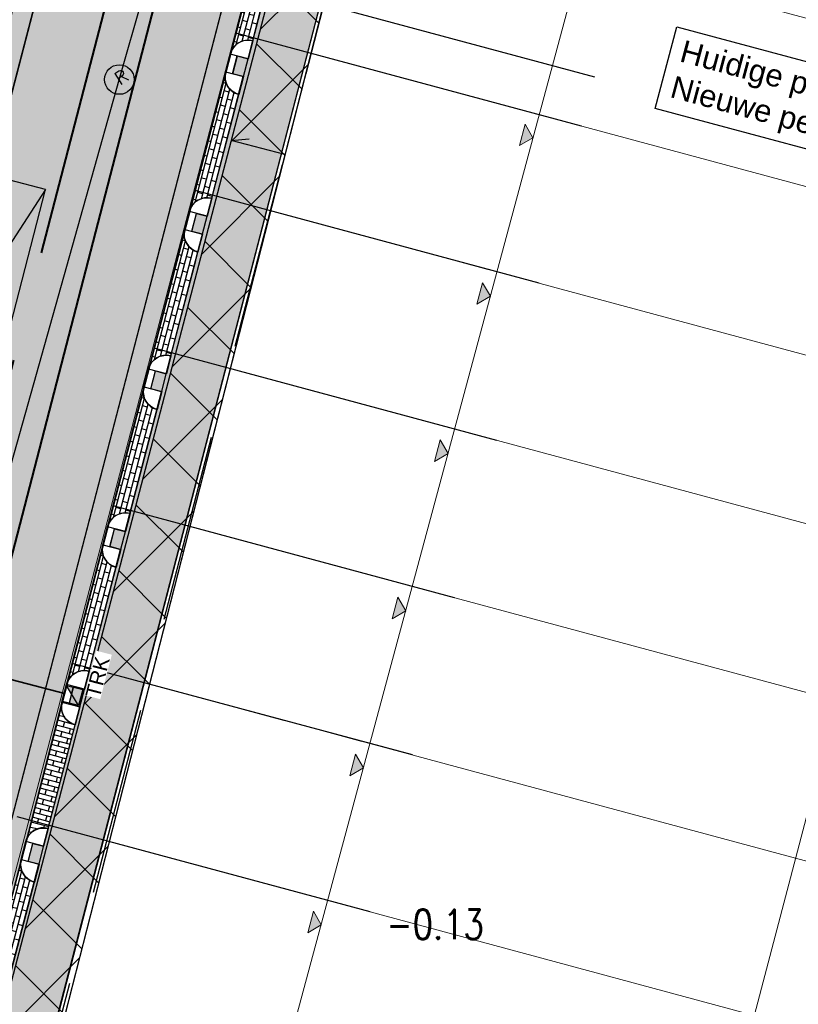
# Model space of a CAD drawing. Header units: metres. Extents: x 252743 to 254903, y 592696 to 593766.
# Tile 58 of 256: x 253761 to 253782, y 592953 to 592979. Entities that reach past the tile are written whole.
import ezdxf
from ezdxf.lldxf.tags import DXFTag

# ---------------------------------------------------------------- set-up
doc = ezdxf.new("R2010")
doc.units = ezdxf.units.M
doc.set_wipeout_variables(frame=1)
for name, pattern in [('ACAD_ISO11W100', [33, 12, -3, 12, -3, 0, -3]), ('CENTER', [50.800000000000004, 31.75, -6.35, 6.35, -6.35]), ('DASHED', [19.049999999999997, 12.7, -6.35]), ('HIDDEN', [9.524999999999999, 6.35, -3.175]), ('IMPORT-KG-KADASTRAAL-SO _2_', [0]), ('IMPORT-KG-PERCEEL-SO _2_', [0])]:
    doc.linetypes.add(name, pattern=pattern)
for name, color, linetype, lineweight in [('132034000_dwg', 8, 'Continuous', 5), ('B-BH-KG-GRENS_KADASTRAAL-G', 250, 'IMPORT-KG-KADASTRAAL-SO _2_', 18), ('B-BH-KG-GRENS_PERCEEL-G', 250, 'IMPORT-KG-PERCEEL-SO _2_', 18), ('B-BH-VH-OPENVERHARDING-G', 250, 'Continuous', 18), ('N-RI-DWA-PVC', 12, 'CENTER', 40), ('N-RI-HWA-PVC', 150, 'ACAD_ISO11W100', 40), ('N-RI-HWA-PVC125 KOLKAANSLUITING', 140, 'HIDDEN', 35), ('N-woningen', 1, 'Continuous', 0)]:
    doc.layers.add(name, color=color, linetype=linetype, lineweight=lineweight)
doc.layers.add('ALGEMEEN HULP', color=6, linetype='Continuous', plot=False)
for name, color, linetype in [('ALGEMEEN LEGENDA 200', 7, 'Continuous'), ('ALGEMEEN TEKST 200', 7, 'Continuous'), ('B-RI-DWA-BETON', 8, 'Continuous'), ('B-RI-INSPECTIEPUT', 8, 'Continuous'), ('N-IN-INVALIDE-PARKEERVAK', 3, 'Continuous'), ('N-IN-VERKEERSBORD', 3, 'Continuous'), ('N-KL-NUTSSTROOK', 10, 'Continuous'), ('N-RI-KOLK-TROTTOIRKOLK-TRK', 7, 'Continuous'), ('N-WB-ARC-BETONTEGEL 30X30', 8, 'Continuous'), ('N-WB-ARC-KLINKER DF', 24, 'Continuous'), ('N-WB-ARC-SBS-KF-ROODBRUIN-PARKEREN', 24, 'Continuous'), ('N-WB-ARC-SBS-KF-ROODBRUIN-RIJBAAN', 24, 'Continuous'), ('N-WB-BAND OPSLUITBAND 10x20', 7, 'DASHED'), ('N-WB-BAND TROTTOIRBAND 18 20', 7, 'ACAD_ISO11W100'), ('N-WB-KANTVERHARDING', 2, 'Continuous'), ('N-WE-ZZ-HOOGTELABEL-T', 7, 'Continuous')]:
    doc.layers.add(name, color=color, linetype=linetype)
doc.layers.add('B-WE-KG-GRENS_PERCEEL-G', color=7, linetype='KG-PERCEEL-SO', lineweight=18, true_color=0x00a6ff)
doc.layers.get('0').freeze()
doc.styles.add('B_STANDARD 200', font='txt.shx', dxfattribs={"height": 0.36})
doc.styles.add('N_STANDARD 200', font='arial.ttf', dxfattribs={"height": 0.4})
doc.styles.add('ROMANS', font='romans.shx', dxfattribs={"height": 3})
doc.styles.get("Standard").update_dxf_attribs({"font": 'simplex.shx'})
tags = doc.linetypes.add('KG-PERCEEL-SO', pattern='A,5.5,-2,["P",Standard,S=1.8,R=0,X=-0.5,Y=-0.9],-2,5.5,-2,[5,NLCS.SHX,S=0.75,R=0,X=0,Y=0],-2', length=19).pattern_tags.tags
tags[6] = DXFTag(74, 10)
pattern_1 = [(164.95, (0, 0), (-0.03517992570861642, -0.1308364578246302), []), (254.95, (0, 0), (0.1610502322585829, -0.1835997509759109), [0.1354836, -0.1354836])]

# ---------------------------------------------------------------- blocks, each defined once
blk = doc.blocks.new('TROTTOIRKOLK TRK2020')
h = blk.add_hatch(color=256)
h.dxf.hatch_style = 1
h.paths.add_polyline_path([(0, 0), (0.4500000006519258, 0.4499999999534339), (0.4500000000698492, -6.984919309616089e-10)])
for points in [[(6.111804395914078e-10, 0.4500000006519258), (0.4500000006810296, 0.4499999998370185), (0.4500000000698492, -6.984919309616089e-10), (0, 0)], [(0, 0), (0.4500000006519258, 0.4499999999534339), (0.4500000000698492, -6.984919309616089e-10)]]:
    blk.add_lwpolyline(points, close=True)
at = {"color": 7, "true_color": 0xffffff}
blk.add_wipeout([(0.3157935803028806, -0.08776652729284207), (1.5578082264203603, -0.08776652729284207), (1.5578082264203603, -0.524888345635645), (0.3157935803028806, -0.524888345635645)], dxfattribs=at)
at = {"style": 'N_STANDARD 200'}
blk.add_attdef('TROTTOIRKOLK', (0.3157935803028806, -0.5054737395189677), '', height=0.4, dxfattribs=at)
blk = doc.blocks.new('INSPECTIEPUT BESTAAND')
at = {"linetype": 'Continuous'}
blk.add_circle((0, 0), 0.4, dxfattribs=at)
at = {"ltscale": 0.4, "style": 'B_STANDARD 200'}
blk.add_text('R', height=0.35, rotation=34.14265146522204, dxfattribs=at).set_placement((0.02006535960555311, -0.1642387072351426))
blk = doc.blocks.new('132034000_dwg_GWW-CAD Brk tekening 12A-1381409-Plot dakaanzicht')
at = {"layer": 'B-BH-KG-GRENS_KADASTRAAL-G', "color": 253, "linetype": 'Continuous', "lineweight": 9}
for p, q in [((253772903.0690689, 592977225.0189946), (253769055, 592978261.0000001)), ((253774966.6200093, 592976669.4677454), (253773331.052471, 592977109.7968749)), ((253772183.2559848, 592972866.3984841), (253773836.4551823, 592972421.022089)), ((253772705.4957988, 592968169.5895848), (253771038.391355, 592968618.7686306)), ((253771573.1664889, 592963913.0073379), (253769898.5257382, 592964363.9238482)), ((253768326.4767244, 592960230.828088), (253764697, 592961208)), ((253770433.9523647, 592959663.4278381), (253768754.0679841, 592960115.7067633)), ((253769314.1706735, 592955421.1301086), (253767597.9708051, 592955884.288519))]:
    blk.add_line(p, q, dxfattribs=at)
at = {"layer": 'B-BH-KG-GRENS_KADASTRAAL-G', "color": 253, "linetype": 'Continuous', "lineweight": 9, "flags": 128}
for points in [[(253775185.9936347, 592985723.7874385), (253771237, 592986787.0000001), (253770147, 592982526.0000001), (253769055, 592978261.0000001), (253767968, 592974002.0000001)], [(253766877, 592969740.0000001), (253767968, 592974002.0000001), (253771759.9611685, 592972980.4352678)], [(253770615.9942375, 592968732.5778974), (253766877, 592969740.0000001), (253765787, 592965471.0000001)], [(253769470.567297, 592964479.1566387), (253765787, 592965471.0000001), (253764697, 592961208), (253763612, 592956960)], [(253767185.8033428, 592955995.5219659), (253763612, 592956960), (253761904, 592950299.0000001), (253789179, 592943085.0000001), (253790921, 592949590.0000001)]]:
    blk.add_lwpolyline(points, dxfattribs=at)
at = {"layer": 'B-BH-KG-GRENS_PERCEEL-G', "color": 253, "linetype": 'Continuous', "lineweight": 9}
for p, q in [((253773331.052471, 592977109.7968749), (253774966.6200093, 592976669.4677454)), ((253773331.052471, 592977109.7968749), (253774966.6200093, 592976669.4677454)), ((253767968, 592974002.0000001), (253771759.9611685, 592972980.4352678)), ((253773836.4551823, 592972421.022089), (253772183.2559848, 592972866.3984841)), ((253772183.2559848, 592972866.3984841), (253773836.4551823, 592972421.022089)), ((253766877, 592969740.0000001), (253770615.9942375, 592968732.5778974)), ((253772705.4957988, 592968169.5895848), (253771038.391355, 592968618.7686306)), ((253771038.391355, 592968618.7686306), (253772705.4957988, 592968169.5895848)), ((253765787, 592965471.0000001), (253769470.567297, 592964479.1566387)), ((253771573.1664889, 592963913.0073379), (253769898.5257382, 592964363.9238482)), ((253769898.5257382, 592964363.9238482), (253771573.1664889, 592963913.0073379)), ((253768754.0679841, 592960115.7067633), (253770433.9523647, 592959663.4278381)), ((253770433.9523647, 592959663.4278381), (253768754.0679841, 592960115.7067633)), ((253767185.8033428, 592955995.5219659), (253763612, 592956960)), ((253769314.1706735, 592955421.1301086), (253767597.9708051, 592955884.288519)), ((253767597.9708051, 592955884.288519), (253769314.1706735, 592955421.1301086))]:
    blk.add_line(p, q, dxfattribs=at)
at = {"layer": 'B-BH-KG-GRENS_PERCEEL-G', "color": 253, "linetype": 'Continuous', "lineweight": 9, "flags": 128}
for points in [[(253774047.7179567, 592981475.4752054), (253770147, 592982526.0000001), (253769055, 592978261.0000001), (253772903.0690689, 592977225.0189946)], [(253771759.9611685, 592972980.4352678), (253767968, 592974002.0000001), (253769055, 592978261.0000001), (253772903.0690689, 592977225.0189946)], [(253770615.9942375, 592968732.5778974), (253766877, 592969740.0000001), (253767968, 592974002.0000001)], [(253769470.567297, 592964479.1566387), (253765787, 592965471.0000001), (253766877, 592969740.0000001)], [(253768326.4767244, 592960230.828088), (253764697, 592961208), (253765787, 592965471.0000001)], [(253763612, 592956960), (253764697, 592961208), (253768326.4767244, 592960230.828088)], [(253789179, 592943085.0000001), (253761904, 592950299.0000001), (253763612, 592956960), (253767185.8033428, 592955995.5219659)]]:
    blk.add_lwpolyline(points, dxfattribs=at)
blk = doc.blocks.new('132034000_dwg_GWW-CAD Bgt tekening 12A-1381416-Plot dakaanzicht')
at = {"layer": 'B-BH-VH-OPENVERHARDING-G', "color": 253, "lineweight": 9, "flags": 128}
blk.add_lwpolyline([(253772574, 593000000), (253758495, 592946357), (253752466, 592956553), (253753016, 592956906), (253753536, 592957302), (253754023, 592957736), (253754475, 592958208), (253754889, 592958714), (253755261, 592959250), (253755591, 592959814), (253755875, 592960402), (253756302, 592961636), (253766289, 593000000)], dxfattribs=at)
blk.add_lwpolyline([(253775890, 593004985), (253774615, 593000000), (253760809, 592946005), (253760290, 592943740), (253758495, 592946357), (253772574, 593000000), (253774505, 593007358), (253774775, 593007996), (253775109, 593008604), (253775502, 593009174), (253775952, 593009702), (253776454, 593010180), (253777001, 593010606), (253777389, 593010845)], close=True, dxfattribs=at)
blk = doc.blocks.new('132034000_dwg-1357416-Plot dakaanzicht')
for name in ['132034000_dwg_GWW-CAD Brk tekening 12A-1381409-Plot dakaanzicht', '132034000_dwg_GWW-CAD Bgt tekening 12A-1381416-Plot dakaanzicht']:
    blk.add_blockref(name, (0, 0))

msp = doc.modelspace()

# ---------------------------------------------------------------- hatches: boundary and pattern name
at = {"layer": 'N-KL-NUTSSTROOK'}
h = msp.add_hatch(dxfattribs=at)
h.set_pattern_fill('ANSI37', color=256, scale=0.5)
h.set_pattern_definition([(45, (0, 0), (-1.122532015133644, 1.122532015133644), []), (135, (0, 0), (-1.122532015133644, -1.122532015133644), [])])
h.paths.add_polyline_path([(253760.746, 592945.783), (253759.1574171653, 592946.2746259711), (253774.6515842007, 593005.5265700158), (253775.9494361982, 593005.1896064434)])
at = {"layer": 'N-WB-ARC-BETONTEGEL 30X30'}
h = msp.add_hatch(dxfattribs=at)
h.set_pattern_fill('AR-B88', color=256, scale=0.002, angle=255.05, style=0)
h.set_pattern_definition([(255.05, (253773.5397279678, 593028.5386789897), (0.3926438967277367, -0.1048414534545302), []), (345.05, (253773.5397279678, 593028.5386789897), (0.4450646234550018, 0.0914804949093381), [0.4064, -0.4064])])
edge = h.paths.add_edge_path()
edge.add_line((253771.8020082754, 593029.008750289), (253773.5397279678, 593028.5386789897))
edge.add_line((253773.5397279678, 593028.5386789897), (253755.3713180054, 592958.5610639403))
edge.add_arc((253750.7253535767, 592959.7673037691), 4.799999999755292, 294.127736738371, 345.4455492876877, ccw=False)
edge.add_line((253752.6874606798, 592955.3866490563), (253771.8020082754, 593029.008750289))
h = msp.add_hatch(dxfattribs=at)
h.set_pattern_fill('AR-B88', color=256, scale=0.002, angle=255.05, style=0)
h.set_pattern_definition([(255.05, (253779.4767015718, 593025.9783309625), (0.3926438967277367, -0.1048414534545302), []), (345.05, (253779.4767015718, 593025.9783309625), (0.4450646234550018, 0.0914804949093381), [0.4064, -0.4064])])
edge = h.paths.add_edge_path()
edge.add_line((253779.6976379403, 593026.787586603), (253781.4303758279, 593026.3386508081))
edge.add_line((253781.4303758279, 593026.3386508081), (253760.4954154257, 592945.650298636))
edge.add_line((253760.4954154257, 592945.650298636), (253758.7543793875, 592946.1023259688))
edge.add_line((253758.7543793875, 592946.1023259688), (253760.4382898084, 592952.6454299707))
edge.add_line((253760.4382898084, 592952.6454299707), (253760.7220272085, 592952.5720123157))
edge.add_line((253760.7220272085, 592952.5720123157), (253761.7034918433, 592956.344803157))
edge.add_line((253761.7034918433, 592956.344803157), (253761.4200549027, 592956.420461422))
edge.add_line((253761.4200549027, 592956.420461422), (253761.5423325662, 592956.9029704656))
edge.add_line((253761.5423325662, 592956.9029704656), (253761.832767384, 592956.8278198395))
edge.add_line((253761.832767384, 592956.8278198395), (253762.8107634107, 592960.5930383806))
edge.add_line((253762.8107634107, 592960.5930383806), (253762.5211263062, 592960.6679825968))
edge.add_line((253762.5211263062, 592960.6679825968), (253762.6463773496, 592961.1520406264))
edge.add_line((253762.6463773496, 592961.1520406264), (253762.9362059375, 592961.0770468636))
edge.add_line((253762.9362059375, 592961.0770468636), (253763.9101300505, 592964.8530814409))
edge.add_line((253763.9101300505, 592964.8530814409), (253763.6248899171, 592964.9268879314))
edge.add_line((253763.6248899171, 592964.9268879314), (253763.7515008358, 592965.4110753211))
edge.add_line((253763.7515008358, 592965.4110753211), (253764.0416366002, 592965.3355208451))
edge.add_line((253764.0416366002, 592965.3355208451), (253765.0232878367, 592969.1148178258))
edge.add_line((253765.0232878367, 592969.1148178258), (253764.7318519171, 592969.1902274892))
edge.add_line((253764.7318519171, 592969.1902274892), (253764.8581040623, 592969.6740264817))
edge.add_line((253764.8581040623, 592969.6740264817), (253765.1485388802, 592969.5988758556))
edge.add_line((253765.1485388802, 592969.5988758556), (253766.1288665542, 592973.3730749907))
edge.add_line((253766.1288665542, 592973.3730749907), (253765.8374324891, 592973.4484841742))
edge.add_line((253765.8374324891, 592973.4484841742), (253765.9626835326, 592973.9325422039))
edge.add_line((253765.9626835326, 592973.9325422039), (253766.2541175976, 592973.8571330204))
edge.add_line((253766.2541175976, 592973.8571330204), (253767.2302362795, 592977.629252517))
edge.add_line((253767.2302362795, 592977.629252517), (253766.9406628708, 592977.7041802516))
edge.add_line((253766.9406628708, 592977.7041802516), (253767.0684905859, 592978.1875715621))
edge.add_line((253767.0684905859, 592978.1875715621), (253767.3591165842, 592978.1123714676))
edge.add_line((253767.3591165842, 592978.1123714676), (253768.1328979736, 592981.1293697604))
edge.add_line((253768.1328979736, 592981.1293697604), (253768.191375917, 592981.320813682))
edge.add_arc((253768.2669086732, 592981.6111493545), 0.2999999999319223, 165.5056880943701, 255.4173769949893, ccw=False)
edge.add_line((253767.9764569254, 592981.6862345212), (253768.1746424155, 592982.4480361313))
edge.add_line((253768.1746424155, 592982.4480361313), (253768.4650772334, 592982.3728855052))
edge.add_line((253768.4650772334, 592982.3728855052), (253769.4452773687, 592986.1465934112))
edge.add_line((253769.4452773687, 592986.1465934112), (253769.1551823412, 592986.221656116))
edge.add_line((253769.1551823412, 592986.221656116), (253769.2800935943, 592986.7058020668))
edge.add_line((253769.2800935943, 592986.7058020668), (253769.570563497, 592986.6306423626))
edge.add_line((253769.570563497, 592986.6306423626), (253770.5522284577, 592990.4095574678))
edge.add_line((253770.5522284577, 592990.4095574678), (253770.2616525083, 592990.4847446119))
edge.add_line((253770.2616525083, 592990.4847446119), (253770.3875632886, 592990.9682683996))
edge.add_line((253770.3875632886, 592990.9682683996), (253770.6772502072, 592990.893311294))
edge.add_line((253770.6772502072, 592990.893311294), (253771.6575361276, 592994.6667706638))
edge.add_line((253771.6575361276, 592994.6667706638), (253771.366872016, 592994.7416170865))
edge.add_line((253771.366872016, 592994.7416170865), (253771.4900600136, 592995.2258218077))
edge.add_line((253771.4900600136, 592995.2258218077), (253771.7751081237, 592995.1524521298))
edge.add_line((253771.7751081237, 592995.1524521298), (253772.7516621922, 592998.9265431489))
edge.add_line((253772.7516621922, 592998.9265431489), (253772.4712002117, 592998.9991132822))
edge.add_line((253772.4712002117, 592998.9991132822), (253772.5974379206, 592999.4829160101))
edge.add_line((253772.5974379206, 592999.4829160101), (253772.8878727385, 592999.407765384))
edge.add_line((253772.8878727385, 592999.407765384), (253774.0113587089, 593003.7410023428))
edge.add_line((253774.0113587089, 593003.7410023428), (253773.7213565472, 593003.8160410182))
edge.add_line((253773.7213565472, 593003.8160410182), (253775.8994252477, 593012.162073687))
edge.add_line((253775.8994252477, 593012.162073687), (253776.4709310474, 593012.0136926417))
edge.add_line((253776.4709310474, 593012.0136926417), (253778.2352353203, 593018.7716744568))
edge.add_line((253778.2352353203, 593018.7716744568), (253777.6576347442, 593018.9336680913))
edge.add_line((253777.6576347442, 593018.9336680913), (253779.6976379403, 593026.787586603))
at = {"layer": 'N-WB-ARC-KLINKER DF'}
h = msp.add_hatch(dxfattribs=at)
h.set_pattern_fill('AR-BRSTD', color=256, scale=0.002, angle=75.4, style=0)
h.set_pattern_definition([(75.4, (253768.2173490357, 592981.4063700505), (-0.1311087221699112, 0.03415126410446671), []), (165.4, (253768.2173490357, 592981.4063700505), (-0.1823292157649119, -0.1624872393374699), [0.1354836, -0.1354836])])
edge = h.paths.add_edge_path()
edge.add_line((253767.8583425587, 592982.0157307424), (253766.8786849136, 592978.2424723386))
edge.add_arc((253767.3625069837, 592978.1176218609), 0.4996713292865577, 75.4787032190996, 165.5304643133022, ccw=False)
edge.add_line((253767.487794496, 592978.6013309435), (253768.2173490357, 592981.4063700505))
edge.add_arc((253768.3428293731, 592981.8907322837), 0.5003519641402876, 165.5330762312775, 255.4760815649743, ccw=False)
h = msp.add_hatch(dxfattribs=at)
h.set_pattern_fill('AR-BRSTD', color=256, scale=0.002, angle=75.4, style=0)
h.set_pattern_definition([(75.4, (253767.1113966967, 592977.1458538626), (-0.1311087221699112, 0.03415126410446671), []), (165.4, (253767.1113966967, 592977.1458538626), (-0.1823292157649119, -0.1624872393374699), [0.1354836, -0.1354836])])
edge = h.paths.add_edge_path()
edge.add_line((253766.7523902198, 592977.7552145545), (253765.7727325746, 592973.9819561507))
edge.add_arc((253766.2565546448, 592973.857105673), 0.4996713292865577, 75.4787032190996, 165.5304643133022, ccw=False)
edge.add_line((253766.381842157, 592974.3408147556), (253767.1113966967, 592977.1458538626))
edge.add_arc((253767.2368770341, 592977.6302160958), 0.5003519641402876, 165.5330762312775, 255.4760815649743, ccw=False)
h = msp.add_hatch(dxfattribs=at)
h.set_pattern_fill('AR-BRSTD', color=256, scale=0.002, angle=75.4, style=0)
h.set_pattern_definition([(75.4, (253766.0065888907, 592972.890565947), (-0.1311087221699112, 0.03415126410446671), []), (165.4, (253766.0065888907, 592972.890565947), (-0.1823292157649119, -0.1624872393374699), [0.1354836, -0.1354836])])
edge = h.paths.add_edge_path()
edge.add_line((253765.6475824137, 592973.4999266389), (253764.6679247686, 592969.7266682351))
edge.add_arc((253765.1517468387, 592969.6018177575), 0.4996713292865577, 75.4787032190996, 165.5304643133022, ccw=False)
edge.add_line((253765.2770343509, 592970.0855268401), (253766.0065888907, 592972.890565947))
edge.add_arc((253766.132069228, 592973.3749281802), 0.5003519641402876, 165.5330762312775, 255.4760815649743, ccw=False)
h = msp.add_hatch(dxfattribs=at)
h.set_pattern_fill('AR-BRSTD', color=256, scale=0.002, angle=75.4, style=0)
h.set_pattern_definition([(75.4, (253764.9008106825, 592968.6323604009), (-0.1311087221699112, 0.03415126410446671), []), (165.4, (253764.9008106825, 592968.6323604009), (-0.1823292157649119, -0.1624872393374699), [0.1354836, -0.1354836])])
edge = h.paths.add_edge_path()
edge.add_line((253764.5418042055, 592969.2417210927), (253763.5621465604, 592965.468462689))
edge.add_arc((253764.0459686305, 592965.3436122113), 0.4996713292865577, 75.4787032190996, 165.5304643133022, ccw=False)
edge.add_line((253764.1712561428, 592965.8273212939), (253764.9008106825, 592968.6323604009))
edge.add_arc((253765.0262910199, 592969.1167226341), 0.5003519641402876, 165.5330762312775, 255.4760815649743, ccw=False)
h = msp.add_hatch(dxfattribs=at)
h.set_pattern_fill('AR-BRSTD', color=256, scale=0.002, angle=75.4, style=0)
h.set_pattern_definition([(75.4, (253763.7941078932, 592964.3689537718), (-0.1311087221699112, 0.03415126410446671), []), (165.4, (253763.7941078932, 592964.3689537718), (-0.1823292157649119, -0.1624872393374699), [0.1354836, -0.1354836])])
edge = h.paths.add_edge_path()
edge.add_line((253763.4351014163, 592964.9783144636), (253762.4554437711, 592961.2050560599))
edge.add_arc((253762.9392658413, 592961.0802055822), 0.4996713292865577, 75.4787032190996, 165.5304643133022, ccw=False)
edge.add_line((253763.0645533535, 592961.5639146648), (253763.7941078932, 592964.3689537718))
edge.add_arc((253763.9195882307, 592964.853316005), 0.5003519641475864, 165.5330762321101, 255.47608156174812, ccw=False)
h = msp.add_hatch(dxfattribs=at)
h.set_pattern_fill('AR-BRSTD', color=256, scale=0.002, angle=75.4, style=0)
h.set_pattern_definition([(75.4, (253761.585238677, 592955.8612527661), (-0.1311087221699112, 0.03415126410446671), []), (165.4, (253761.585238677, 592955.8612527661), (-0.1823292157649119, -0.1624872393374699), [0.1354836, -0.1354836])])
edge = h.paths.add_edge_path()
edge.add_line((253761.2262322, 592956.470613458), (253760.2465745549, 592952.6973550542))
edge.add_arc((253760.730396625, 592952.5725045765), 0.4996713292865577, 75.4787032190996, 165.5304643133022, ccw=False)
edge.add_line((253760.8556841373, 592953.0562136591), (253761.585238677, 592955.8612527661))
edge.add_arc((253761.7107190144, 592956.3456149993), 0.5003519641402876, 165.5330762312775, 255.4760815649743, ccw=False)
at = {"layer": 'N-WB-ARC-SBS-KF-ROODBRUIN-RIJBAAN'}
h = msp.add_hatch(dxfattribs=at)
h.set_pattern_fill('AR-HBONE', color=256, scale=0.002, angle=74.95)
h.set_pattern_definition([(119.95, (0, 0), (-0.2775113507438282, 0.07461856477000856), [0.6095999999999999, -0.2032]), (209.95, (-0.1014463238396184, 0.1760648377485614), (-0.2775113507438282, 0.07461856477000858), [0.6096, -0.2032])])
edge = h.paths.add_edge_path()
edge.add_line((253769.9560831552, 593038.667928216), (253787.7727007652, 593034.0428711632))
edge.add_arc((253786.0823845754, 593028.280694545), 6.004985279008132, 73.65111692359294, 165.4253912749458)
edge.add_line((253780.2706350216, 593029.7917919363), (253779.7479640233, 593029.9274939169))
edge.add_line((253779.7479640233, 593029.9274939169), (253778.959018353, 593026.8887835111))
edge.add_line((253778.959018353, 593026.8887835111), (253758.2192762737, 592947.0073914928))
edge.add_line((253758.2192762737, 592947.0073914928), (253753.2574643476, 592955.4558753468))
edge.add_arc((253750.7253535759, 592959.7673037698), 5.000000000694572, 300.4258037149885, 345.4060581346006)
edge.add_line((253755.5640326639, 592958.5074685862), (253756.0875708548, 592958.3751019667))
edge.add_line((253756.0875708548, 592958.3751019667), (253774.2232643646, 593028.2267060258))
edge.add_line((253774.2232643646, 593028.2267060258), (253774.9857447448, 593031.1634824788))
edge.add_line((253774.9857447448, 593031.1634824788), (253774.463073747, 593031.2991844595))
edge.add_arc((253768.6492103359, 593032.805906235), 6.005931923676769, 345.470865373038, 437.4320671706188)
h = msp.add_hatch(dxfattribs=at)
h.set_pattern_fill('AR-BRSTD', color=256, scale=0.002, angle=164.95)
h.set_pattern_definition(pattern_1)
h.paths.add_polyline_path([(253774.463073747, 593031.2991844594), (253774.9857447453, 593031.1634824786), (253756.0875708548, 592958.3751019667), (253755.5648998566, 592958.5108039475)])
h = msp.add_hatch(dxfattribs=at)
h.set_pattern_fill('AR-BRSTD', color=256, scale=0.002, angle=164.95)
h.set_pattern_definition(pattern_1)
h.paths.add_polyline_path([(253780.2706350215, 593029.7917919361), (253779.7479640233, 593029.9274939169), (253758.2192762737, 592947.0073914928), (253758.7419447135, 592946.8716901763), (253779.5036271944, 593026.837577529), (253780.006328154, 593028.7737851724)])
h = msp.add_hatch(dxfattribs=at)
h.set_pattern_fill('AR-BRSTD', color=256, scale=0.002, angle=164.95)
h.set_pattern_definition([(164.95, (253771.7534308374, 592994.9947365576), (-0.03517992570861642, -0.1308364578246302), []), (254.95, (253771.7534308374, 592994.9947365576), (0.1610502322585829, -0.1835997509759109), [0.1354836, -0.1354836])])
edge = h.paths.add_edge_path()
edge.add_line((253762.3292797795, 592960.7199416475), (253761.3496221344, 592956.9466832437))
edge.add_arc((253761.8334442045, 592956.821832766), 0.4996713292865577, 75.4787032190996, 165.5304643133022, ccw=False)
edge.add_line((253761.9587317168, 592957.3055418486), (253762.6882862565, 592960.1105809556))
edge.add_arc((253762.8137665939, 592960.5949431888), 0.5003519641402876, 165.5330762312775, 255.4760815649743, ccw=False)
at = {"layer": 'N-woningen'}
h = msp.add_hatch(color=256, dxfattribs=at)
h.dxf.hatch_style = 1
h.paths.add_polyline_path([(253774.8450329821, 592976.3445905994), (253775.0590176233, 592975.9782429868), (253774.6926700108, 592975.7642583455)])
h = msp.add_hatch(color=256, dxfattribs=at)
h.dxf.hatch_style = 1
h.paths.add_polyline_path([(253773.6989146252, 592972.0597032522), (253773.9128992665, 592971.6933556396), (253773.5465516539, 592971.4793709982)])
h = msp.add_hatch(color=256, dxfattribs=at)
h.dxf.hatch_style = 1
h.paths.add_polyline_path([(253772.5544146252, 592967.8092032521), (253772.7683992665, 592967.4428556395), (253772.4020516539, 592967.2288709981)])
h = msp.add_hatch(color=256, dxfattribs=at)
h.dxf.hatch_style = 1
h.paths.add_polyline_path([(253771.4099146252, 592963.558703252), (253771.6238992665, 592963.1923556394), (253771.2575516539, 592962.978370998)])
h = msp.add_hatch(color=256, dxfattribs=at)
h.dxf.hatch_style = 1
h.paths.add_polyline_path([(253770.2674146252, 592959.3162032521), (253770.4813992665, 592958.9498556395), (253770.1150516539, 592958.7358709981)])
h = msp.add_hatch(color=256, dxfattribs=at)
h.dxf.hatch_style = 1
h.paths.add_polyline_path([(253770.2674146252, 592959.3162032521), (253770.4813992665, 592958.9498556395), (253770.1150516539, 592958.7358709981)])
h = msp.add_hatch(color=256, dxfattribs=at)
h.dxf.hatch_style = 1
h.paths.add_polyline_path([(253769.1249146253, 592955.0737032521), (253769.3388992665, 592954.7073556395), (253768.9725516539, 592954.4933709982)])

# ---------------------------------------------------------------- linework, layer by layer
at = {"layer": 'ALGEMEEN HULP'}
for p, q in [((253776.7317187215, 592977.6144027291), (253767.3899554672, 592980.1308175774)), ((253776.3753801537, 592976.2915562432), (253767.0336168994, 592978.8079710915)), ((253767.1113966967, 592977.1458538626), (253767.4871498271, 592978.5980279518)), ((253767.4871498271, 592978.5980279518), (253767.4871498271, 592978.5980279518)), ((253766.8778407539, 592978.2392209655), (253766.8778407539, 592978.2392209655)), ((253766.7525897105, 592977.7551629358), (253766.7525897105, 592977.7551629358)), ((253767.1113966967, 592977.1458538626), (253767.1113966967, 592977.1458538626)), ((253766.904500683, 592975.9005979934), (253767.3933068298, 592975.9519803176)), ((253768.3561904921, 592975.5229782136), (253766.904500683, 592975.9005979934)), ((253775.2322634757, 592972.0465876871), (253765.9288090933, 592974.5526831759)), ((253766.0065888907, 592972.890565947), (253766.382342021, 592974.3427400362)), ((253766.382342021, 592974.3427400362), (253766.382342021, 592974.3427400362)), ((253765.7730329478, 592973.98393305), (253765.7730329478, 592973.98393305)), ((253765.6477819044, 592973.4998750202), (253765.6477819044, 592973.4998750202)), ((253766.0065888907, 592972.890565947), (253766.0065888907, 592972.890565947)), ((253774.0851699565, 592967.7995134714), (253764.8232303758, 592970.294426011)), ((253764.9010101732, 592968.6323087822), (253765.2767633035, 592970.0844828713)), ((253765.2767633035, 592970.0844828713), (253765.2767633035, 592970.0844828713)), ((253764.6674542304, 592969.7256758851), (253764.6674542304, 592969.7256758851)), ((253764.5422031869, 592969.2416178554), (253764.5422031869, 592969.2416178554)), ((253764.9010101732, 592968.6323087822), (253764.9010101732, 592968.6323087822)), ((253772.9430653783, 592963.5456409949), (253763.7163280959, 592966.0310710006)), ((253763.7941078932, 592964.3689537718), (253764.1698610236, 592965.8211278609)), ((253764.1698610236, 592965.8211278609), (253764.1698610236, 592965.8211278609)), ((253763.5605519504, 592965.4623208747), (253763.5605519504, 592965.4623208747)), ((253763.435300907, 592964.978262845), (253763.435300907, 592964.978262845)), ((253763.7941078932, 592964.3689537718), (253763.7941078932, 592964.3689537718)), ((253771.8020340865, 592959.2967548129), (253762.6107059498, 592961.7726465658)), ((253762.6884857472, 592960.110529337), (253763.0642388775, 592961.5627034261)), ((253763.0642388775, 592961.5627034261), (253763.0642388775, 592961.5627034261)), ((253762.4549298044, 592961.2038964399), (253762.4549298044, 592961.2038964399)), ((253762.3296787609, 592960.7198384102), (253762.3296787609, 592960.7198384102)), ((253762.6884857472, 592960.110529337), (253762.6884857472, 592960.110529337)), ((253770.6576034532, 592955.0585719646), (253761.1231676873, 592957.626887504)), ((253761.585238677, 592955.8612527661), (253761.9609918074, 592957.3134268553)), ((253761.9609918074, 592957.3134268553), (253761.9609918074, 592957.3134268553)), ((253761.3516827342, 592956.954619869), (253761.3516827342, 592956.954619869)), ((253761.2264316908, 592956.4705618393), (253761.2264316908, 592956.4705618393)), ((253761.585238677, 592955.8612527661), (253761.585238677, 592955.8612527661))]:
    msp.add_line(p, q, dxfattribs=at)
at = {"layer": 'B-RI-DWA-BETON'}
for p, q in [((253773.632, 593011.776), (253763.872, 592977.536)), ((253763.872, 592977.536), (253754.752, 592945.152))]:
    msp.add_line(p, q, dxfattribs=at)
at = {"layer": 'B-WE-KG-GRENS_PERCEEL-G', "ltscale": 0.5}
for points in [[(253769.055, 592978.261), (253770.147, 592982.526)], [(253767.968, 592974.002), (253769.055, 592978.261)], [(253766.877, 592969.74), (253767.968, 592974.002)], [(253767.968, 592974.002), (253795.477, 592966.591)], [(253765.787, 592965.471), (253766.877, 592969.74)], [(253766.877, 592969.74), (253794.338, 592962.341)], [(253764.697, 592961.208), (253765.787, 592965.471)], [(253765.787, 592965.471), (253793.199, 592958.09)], [(253763.612, 592956.96), (253764.697, 592961.208)], [(253764.697, 592961.208), (253792.06, 592953.841)], [(253761.904, 592950.299), (253763.612, 592956.96)], [(253763.612, 592956.96), (253790.921, 592949.59)]]:
    msp.add_lwpolyline(points, dxfattribs=at)
at = {"layer": 'N-IN-INVALIDE-PARKEERVAK'}
msp.add_lwpolyline([(253761.8836210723, 592974.5780084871), (253758.4428716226, 592969.2712916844)], dxfattribs=at)
at = {"layer": 'N-IN-VERKEERSBORD'}
msp.add_lwpolyline([(253759.9475310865, 592975.0795616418), (253758.4428716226, 592969.2712916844), (253760.3789616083, 592968.7697385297), (253761.8836210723, 592974.5780084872)], close=True, dxfattribs=at)
at = {"layer": 'N-KL-NUTSSTROOK'}
msp.add_lwpolyline([(253760.746, 592945.783), (253759.1574171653, 592946.2746259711), (253774.6515842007, 593005.5265700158), (253775.9494361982, 593005.1896064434)], close=True, dxfattribs=at)
at = {"layer": 'N-RI-DWA-PVC'}
msp.add_line((253768.6253806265, 592994.2117943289), (253756.9090589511, 592949.0390791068), dxfattribs=at)
at = {"layer": 'N-RI-HWA-PVC'}
msp.add_line((253773.106794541, 593016.519631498), (253755.9520278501, 592950.4595582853), dxfattribs=at)
at = {"layer": 'N-RI-HWA-PVC125 KOLKAANSLUITING'}
msp.add_line((253762.3997033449, 592960.9599463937), (253756.5922478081, 592962.4677461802), dxfattribs=at)
at = {"layer": 'N-WB-ARC-BETONTEGEL 30X30'}
for points in [[(253781.4303758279, 593026.3386508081), (253760.4954154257, 592945.650298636)], [(253760.7220272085, 592952.5720123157), (253761.7034918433, 592956.344803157), (253761.4200549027, 592956.420461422), (253761.5423325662, 592956.9029704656), (253761.832767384, 592956.8278198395), (253762.8107634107, 592960.5930383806), (253762.5211263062, 592960.6679825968), (253762.6463773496, 592961.1520406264), (253762.9362059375, 592961.0770468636), (253763.9101300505, 592964.8530814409), (253763.6248899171, 592964.9268879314), (253763.7515008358, 592965.4110753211), (253764.0416366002, 592965.3355208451), (253765.0232878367, 592969.1148178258), (253764.7318519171, 592969.1902274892), (253764.8581040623, 592969.6740264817), (253765.1485388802, 592969.5988758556), (253766.1288665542, 592973.3730749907), (253765.8374324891, 592973.4484841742), (253765.9626835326, 592973.9325422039), (253766.2541175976, 592973.8571330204), (253767.2302362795, 592977.629252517), (253766.9406628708, 592977.7041802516), (253767.0684905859, 592978.1875715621), (253767.3591165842, 592978.1123714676), (253768.1328979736, 592981.1293697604)]]:
    msp.add_lwpolyline(points, dxfattribs=at)
at = {"layer": 'N-WB-ARC-SBS-KF-ROODBRUIN-PARKEREN'}
msp.add_lwpolyline([(253769.9560831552, 593038.667928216), (253787.7727007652, 593034.0428711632, 0.4233129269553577), (253780.2706350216, 593029.7917919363), (253779.7479640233, 593029.9274939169), (253778.959018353, 593026.8887835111), (253758.2192762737, 592947.0073914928), (253753.2574643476, 592955.4558753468, 0.1988228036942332), (253755.5640326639, 592958.5074685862), (253756.0875708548, 592958.3751019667), (253774.2232643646, 593028.2267060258), (253774.9857447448, 593031.1634824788), (253774.463073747, 593031.2991844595, 0.424275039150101), (253769.9560831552, 593038.667928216)], format="xyb", close=True, dxfattribs=at)
for points in [[(253774.463073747, 593031.2991844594), (253774.9857447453, 593031.1634824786), (253756.0875708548, 592958.3751019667), (253755.5648998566, 592958.5108039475)], [(253780.2706350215, 593029.7917919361), (253779.7479640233, 593029.9274939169), (253758.2192762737, 592947.0073914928), (253758.7419447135, 592946.8716901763), (253779.5036271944, 593026.837577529), (253780.006328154, 593028.7737851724)]]:
    msp.add_lwpolyline(points, close=True, dxfattribs=at)
at = {"layer": 'N-WB-ARC-SBS-KF-ROODBRUIN-RIJBAAN'}
for points in [[(253767.8583425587, 592982.0157307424), (253766.8786849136, 592978.2424723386, -0.4144781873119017), (253767.487794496, 592978.6013309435), (253768.2173490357, 592981.4063700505, -0.4139222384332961)], [(253766.7523902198, 592977.7552145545), (253765.7727325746, 592973.9819561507, -0.4144781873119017), (253766.381842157, 592974.3408147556), (253767.1113966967, 592977.1458538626, -0.4139222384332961)], [(253765.6475824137, 592973.4999266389), (253764.6679247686, 592969.7266682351, -0.4144781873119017), (253765.2770343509, 592970.0855268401), (253766.0065888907, 592972.890565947, -0.4139222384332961)], [(253764.5418042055, 592969.2417210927), (253763.5621465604, 592965.468462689, -0.4144781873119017), (253764.1712561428, 592965.8273212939), (253764.9008106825, 592968.6323604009, -0.4139222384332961)], [(253763.4351014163, 592964.9783144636), (253762.4554437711, 592961.2050560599, -0.4144781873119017), (253763.0645533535, 592961.5639146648), (253763.7941078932, 592964.3689537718, -0.4139222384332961)], [(253762.3292797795, 592960.7199416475), (253761.3496221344, 592956.9466832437, -0.4144781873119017), (253761.9587317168, 592957.3055418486), (253762.6882862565, 592960.1105809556, -0.4139222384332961)], [(253761.2262322, 592956.470613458), (253760.2465745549, 592952.6973550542, -0.4144781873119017), (253760.8556841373, 592953.0562136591), (253761.585238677, 592955.8612527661, -0.4139222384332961)]]:
    msp.add_lwpolyline(points, format="xyb", close=True, dxfattribs=at)
at = {"layer": 'N-WB-BAND OPSLUITBAND 10x20', "ltscale": 0.4}
msp.add_line((253777.8541175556, 593012.1277638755), (253760.6132655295, 592945.7227395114), dxfattribs=at)
at = {"layer": 'N-WB-BAND TROTTOIRBAND 18 20', "ltscale": 0.2}
for p, q in [((253767.4871498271, 592978.5980279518), (253767.3618987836, 592978.1139699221)), ((253767.3618987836, 592978.1139699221), (253766.8778407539, 592978.2392209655)), ((253766.9462129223, 592977.7050625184), (253767.0714639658, 592978.1891205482)), ((253766.7525897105, 592977.7551629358), (253767.2366477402, 592977.6299118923)), ((253767.2366477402, 592977.6299118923), (253767.1113966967, 592977.1458538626)), ((253766.382342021, 592974.3427400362), (253766.2570909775, 592973.8586820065)), ((253766.2570909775, 592973.8586820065), (253765.7730329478, 592973.98393305)), ((253765.8414051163, 592973.4497746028), (253765.9666561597, 592973.9338326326)), ((253765.6477819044, 592973.4998750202), (253766.1318399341, 592973.3746239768)), ((253766.1318399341, 592973.3746239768), (253766.0065888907, 592972.890565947)), ((253765.2767633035, 592970.0844828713), (253765.1515122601, 592969.6004248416)), ((253765.1515122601, 592969.6004248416), (253764.6674542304, 592969.7256758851)), ((253764.7358263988, 592969.1915174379), (253764.8610774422, 592969.6755754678)), ((253764.5422031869, 592969.2416178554), (253765.0262612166, 592969.1163668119)), ((253765.0262612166, 592969.1163668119), (253764.9010101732, 592968.6323087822)), ((253764.1698610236, 592965.8211278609), (253764.0446099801, 592965.3370698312)), ((253764.0446099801, 592965.3370698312), (253763.5605519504, 592965.4623208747)), ((253763.6289241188, 592964.9281624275), (253763.7541751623, 592965.4122204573)), ((253763.435300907, 592964.978262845), (253763.9193589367, 592964.8530118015)), ((253763.9193589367, 592964.8530118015), (253763.7941078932, 592964.3689537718)), ((253763.0642388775, 592961.5627034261), (253762.9389878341, 592961.0786453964)), ((253762.9389878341, 592961.0786453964), (253762.4549298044, 592961.2038964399)), ((253762.5233019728, 592960.6697379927), (253762.6485530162, 592961.1537960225)), ((253762.3296787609, 592960.7198384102), (253762.8137367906, 592960.5945873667)), ((253762.8137367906, 592960.5945873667), (253762.6884857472, 592960.110529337)), ((253761.9609918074, 592957.3134268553), (253761.8357407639, 592956.8293688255)), ((253761.8357407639, 592956.8293688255), (253761.3516827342, 592956.954619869)), ((253761.4200549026, 592956.4204614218), (253761.5453059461, 592956.9045194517)), ((253761.2264316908, 592956.4705618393), (253761.7104897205, 592956.3453107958)), ((253761.7104897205, 592956.3453107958), (253761.585238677, 592955.8612527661))]:
    msp.add_line(p, q, dxfattribs=at)
at = {"layer": 'N-WB-KANTVERHARDING'}
for p, q in [((253766.7525897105, 592977.7551629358), (253766.8778407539, 592978.2392209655)), ((253765.6477819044, 592973.4998750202), (253765.7730329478, 592973.98393305)), ((253764.5422031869, 592969.2416178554), (253764.6674542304, 592969.7256758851)), ((253763.435300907, 592964.978262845), (253763.5605519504, 592965.4623208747)), ((253762.3296787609, 592960.7198384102), (253762.4549298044, 592961.2038964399)), ((253761.2264316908, 592956.4705618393), (253761.3516827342, 592956.954619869))]:
    msp.add_line(p, q, dxfattribs=at)
for centre, start, end in [((253767.3618987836, 592978.1139699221), 75.492774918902, 165.492774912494), ((253767.2366477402, 592977.6299118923), 165.492774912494, 255.492774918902), ((253766.2570909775, 592973.8586820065), 75.492774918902, 165.492774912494), ((253766.1318399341, 592973.3746239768), 165.492774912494, 255.492774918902), ((253765.1515122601, 592969.6004248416), 75.492774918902, 165.492774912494), ((253765.0262612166, 592969.1163668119), 165.492774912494, 255.492774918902), ((253764.0446099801, 592965.3370698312), 75.49277491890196, 165.4927749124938), ((253763.9193589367, 592964.8530118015), 165.4927749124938, 255.4927749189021), ((253762.9389878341, 592961.0786453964), 75.49277491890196, 165.4927749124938), ((253762.8137367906, 592960.5945873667), 165.4927749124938, 255.4927749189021), ((253761.8357407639, 592956.8293688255), 75.492774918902, 165.4927749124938), ((253761.7104897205, 592956.3453107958), 165.4927749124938, 255.492774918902)]:
    msp.add_arc(centre, 0.5, start, end, dxfattribs=at)
at = {"layer": 'N-woningen'}
for points in [[(253774.8450329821, 592976.3445905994), (253775.0590176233, 592975.9782429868), (253774.6926700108, 592975.7642583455)], [(253774.8450329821, 592976.3445905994), (253775.0590176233, 592975.9782429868), (253774.6926700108, 592975.7642583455)], [(253795.4769999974, 592966.5910000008), (253767.9679999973, 592974.0020000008), (253766.8769999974, 592969.7400000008), (253794.3379999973, 592962.3410000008), (253795.4769999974, 592966.5910000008)], [(253773.6989146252, 592972.0597032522), (253773.9128992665, 592971.6933556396), (253773.5465516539, 592971.4793709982)], [(253773.6989146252, 592972.0597032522), (253773.9128992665, 592971.6933556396), (253773.5465516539, 592971.4793709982)], [(253766.8769999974, 592969.7400000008), (253765.7869999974, 592965.4710000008), (253793.1989999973, 592958.0900000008), (253794.3379999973, 592962.3410000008), (253766.8769999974, 592969.7400000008)], [(253772.5544146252, 592967.8092032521), (253772.7683992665, 592967.4428556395), (253772.4020516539, 592967.2288709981)], [(253772.5544146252, 592967.8092032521), (253772.7683992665, 592967.4428556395), (253772.4020516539, 592967.2288709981)], [(253765.7869999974, 592965.4710000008), (253764.6969999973, 592961.2080000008), (253792.0599999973, 592953.8410000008), (253793.1989999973, 592958.0900000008), (253765.7869999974, 592965.4710000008)], [(253771.4099146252, 592963.558703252), (253771.6238992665, 592963.1923556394), (253771.2575516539, 592962.978370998)], [(253771.4099146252, 592963.558703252), (253771.6238992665, 592963.1923556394), (253771.2575516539, 592962.978370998)], [(253764.6969999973, 592961.2080000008), (253763.6119999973, 592956.9600000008), (253790.9209999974, 592949.5900000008), (253791.8609999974, 592953.0970000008), (253792.0599999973, 592953.8410000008), (253764.6969999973, 592961.2080000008)], [(253770.2674146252, 592959.3162032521), (253770.4813992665, 592958.9498556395), (253770.1150516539, 592958.7358709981)], [(253770.2674146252, 592959.3162032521), (253770.4813992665, 592958.9498556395), (253770.1150516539, 592958.7358709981)], [(253770.2674146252, 592959.3162032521), (253770.4813992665, 592958.9498556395), (253770.1150516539, 592958.7358709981)], [(253770.2674146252, 592959.3162032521), (253770.4813992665, 592958.9498556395), (253770.1150516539, 592958.7358709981)], [(253763.6119999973, 592956.9600000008), (253761.9039999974, 592950.2990000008), (253789.1789999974, 592943.0850000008), (253790.9209999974, 592949.5900000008), (253763.6119999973, 592956.9600000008)], [(253769.1249146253, 592955.0737032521), (253769.3388992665, 592954.7073556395), (253768.9725516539, 592954.4933709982)], [(253769.1249146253, 592955.0737032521), (253769.3388992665, 592954.7073556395), (253768.9725516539, 592954.4933709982)]]:
    msp.add_lwpolyline(points, close=True, dxfattribs=at)

# ---------------------------------------------------------------- block references
at = {"layer": '132034000_dwg', "color": 253, "lineweight": 9, "xscale": 0.001, "yscale": 0.001, "zscale": 0.001}
msp.add_blockref('132034000_dwg-1357416-Plot dakaanzicht', (0, 0), dxfattribs=at)
at = {"layer": 'B-RI-INSPECTIEPUT', "linetype": 'Continuous', "zscale": 2.5}
msp.add_blockref('INSPECTIEPUT BESTAAND', (253763.882, 592977.552), dxfattribs=at)

# ---------------------------------------------------------------- texts
at = {"layer": 'N-WE-ZZ-HOOGTELABEL-T', "style": 'ROMANS', "width": 0.8}
msp.add_text('-0.13', height=0.8, dxfattribs=at).set_placement((253771.0973115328, 592954.3183552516, -0.12786))

# ---------------------------------------------------------------- next in the draw order: texts
at = {"layer": 'ALGEMEEN LEGENDA 200', "insert": (253779.1483495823, 592978.6288959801), "char_height": 0.6, "attachment_point": 1, "rotation": 344.97781214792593, "style": 'N_STANDARD 200', "bg_fill": 3, "box_fill_scale": 1.5, "bg_fill_color": 256, "bg_fill_transparency": 0}
msp.add_mtext_dynamic_manual_height_columns('\\pxt5;Huidige peil: -0,13\\PNieuwe peil: x.xx', width=7.356248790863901, gutter_width=2, heights=[0], dxfattribs=at)

# ---------------------------------------------------------------- next in the draw order: linework, layer by layer
at = {"layer": 'ALGEMEEN TEKST 200'}
msp.add_lwpolyline([(253778.9516218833, 592978.9776101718), (253786.148947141, 592977.0461050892), (253785.5571724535, 592974.8409879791), (253778.3598471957, 592976.7724930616)], close=True, dxfattribs=at)
at = {"layer": 'B-WE-KG-GRENS_PERCEEL-G', "ltscale": 0.5}
msp.add_lwpolyline([(253769.055, 592978.261), (253796.616, 592970.841)], dxfattribs=at)
at = {"layer": 'N-WB-KANTVERHARDING'}
msp.add_line((253781.4647406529, 593026.4324038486), (253760.491673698, 592945.6523461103), dxfattribs=at)
msp.add_lwpolyline([(253793.5952139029, 593032.528822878), (253787.5880757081, 593034.0908798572, 0.4143237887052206), (253780.2706350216, 593029.7917919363), (253758.6815914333, 592946.6392329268, -0.4144140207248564), (253758.3156299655, 592946.4243018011), (253717.3499498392, 592957.0902230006)], format="xyb", dxfattribs=at)
at = {"layer": 'N-woningen', "color": 6}
msp.add_lwpolyline([(253782.1345174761, 593002.2562442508), (253768.4066734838, 592951.2718178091), (253779.9734040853, 592948.1948543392), (253793.39276442, 592999.2604705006)], close=True, dxfattribs=at)
at = {"layer": 'N-woningen'}
for points in [[(253770.1469999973, 592982.5260000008), (253769.0549999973, 592978.2610000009), (253796.6159999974, 592970.8410000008), (253797.7539999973, 592975.0910000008), (253770.1469999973, 592982.5260000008)], [(253796.6159999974, 592970.8410000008), (253769.0549999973, 592978.2610000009), (253767.9679999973, 592974.0020000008), (253795.4769999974, 592966.5910000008), (253796.6159999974, 592970.8410000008)]]:
    msp.add_lwpolyline(points, close=True, dxfattribs=at)

# ---------------------------------------------------------------- next in the draw order: block references
at = {"layer": 'N-RI-KOLK-TROTTOIRKOLK-TRK', "rotation": 75.45825439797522}
msp.add_blockref('TROTTOIRKOLK TRK2020', (253762.7787940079, 592960.6291683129), dxfattribs=at).add_auto_attribs({'TROTTOIRKOLK': 'TRK'})

doc.saveas('drawing.dxf')
